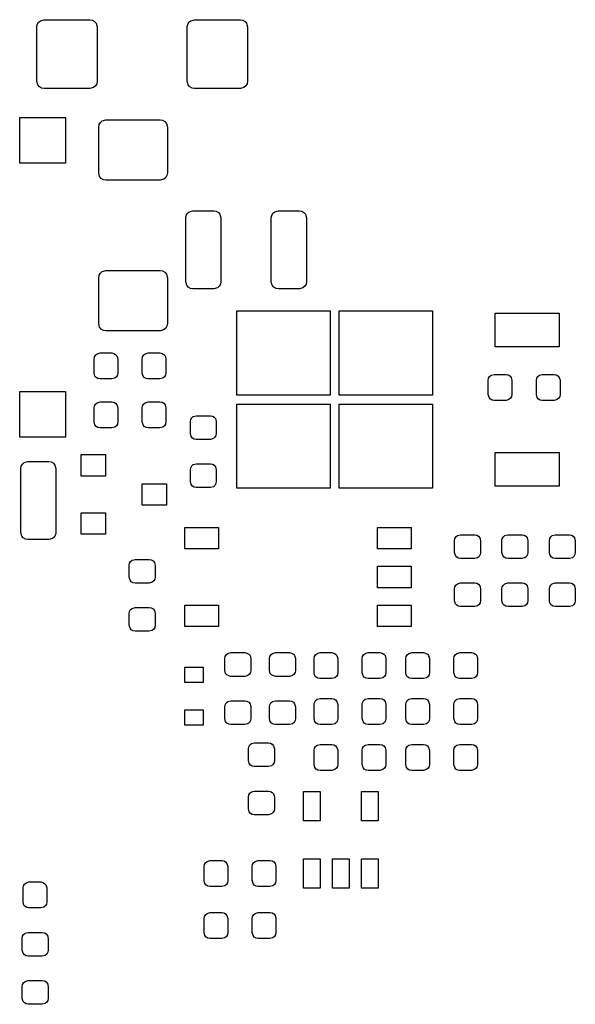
# Model space of a CAD drawing. Extents: x 150.6 to 194.4, y -132.4 to -96.5.
# Tile 2 of 2: x 176.2 to 194.4, y -128.9 to -96.7. Entities that reach past the tile are written whole.
import ezdxf

# ---------------------------------------------------------------- set-up
doc = ezdxf.new("R2010")
doc.units = 0
doc.header["$MEASUREMENT"] = 0
doc.layers.add('BLACK', color=7, linetype='CONTINUOUS')

msp = doc.modelspace()

# ---------------------------------------------------------------- linework, layer by layer
at = {"layer": 'BLACK', "linetype": 'CONTINUOUS'}
for p, q in [((176.75, -96.913), (176.764, -96.832)), ((176.75, -98.687), (176.75, -96.913)), ((176.764, -96.832), (176.806, -96.76)), ((176.806, -96.76), (176.869, -96.707)), ((176.869, -96.707), (176.988, -96.675)), ((176.988, -96.675), (178.487, -96.675)), ((178.487, -96.675), (178.568, -96.689)), ((178.568, -96.689), (178.64, -96.731)), ((178.64, -96.731), (178.693, -96.794)), ((178.693, -96.794), (178.725, -96.913)), ((178.725, -96.913), (178.725, -98.687)), ((181.675, -96.913), (181.689, -96.832)), ((181.675, -98.687), (181.675, -96.913)), ((181.689, -96.832), (181.731, -96.76)), ((181.731, -96.76), (181.794, -96.707)), ((181.794, -96.707), (181.913, -96.675)), ((181.913, -96.675), (183.412, -96.675)), ((183.412, -96.675), (183.493, -96.689)), ((183.493, -96.689), (183.565, -96.731)), ((183.565, -96.731), (183.618, -96.794)), ((183.618, -96.794), (183.65, -96.913)), ((183.65, -96.913), (183.65, -98.687)), ((176.782, -98.806), (176.75, -98.687)), ((176.835, -98.869), (176.782, -98.806)), ((178.669, -98.84), (178.606, -98.893)), ((178.711, -98.768), (178.669, -98.84)), ((178.725, -98.687), (178.711, -98.768)), ((181.707, -98.806), (181.675, -98.687)), ((181.76, -98.869), (181.707, -98.806)), ((183.594, -98.84), (183.531, -98.893)), ((183.636, -98.768), (183.594, -98.84)), ((183.65, -98.687), (183.636, -98.768)), ((176.907, -98.911), (176.835, -98.869)), ((176.988, -98.925), (176.907, -98.911)), ((178.487, -98.925), (176.988, -98.925)), ((178.606, -98.893), (178.487, -98.925)), ((181.832, -98.911), (181.76, -98.869)), ((181.913, -98.925), (181.832, -98.911)), ((183.412, -98.925), (181.913, -98.925)), ((183.531, -98.893), (183.412, -98.925)), ((176.19, -101.37), (176.19, -99.87)), ((176.19, -99.87), (177.69, -99.87)), ((177.69, -99.87), (177.69, -101.37)), ((178.775, -100.188), (178.789, -100.107)), ((178.789, -100.107), (178.831, -100.035)), ((178.831, -100.035), (178.894, -99.982)), ((178.894, -99.982), (179.013, -99.95)), ((179.013, -99.95), (180.787, -99.95)), ((180.787, -99.95), (180.868, -99.964)), ((180.868, -99.964), (180.94, -100.006)), ((180.94, -100.006), (180.993, -100.069)), ((180.993, -100.069), (181.025, -100.188)), ((178.775, -101.687), (178.775, -100.188)), ((181.025, -100.188), (181.025, -101.687)), ((177.69, -101.37), (176.19, -101.37)), ((178.807, -101.806), (178.775, -101.687)), ((181.025, -101.687), (181.011, -101.768)), ((178.86, -101.869), (178.807, -101.806)), ((178.932, -101.911), (178.86, -101.869)), ((179.013, -101.925), (178.932, -101.911)), ((180.787, -101.925), (179.013, -101.925)), ((180.906, -101.893), (180.787, -101.925)), ((180.969, -101.84), (180.906, -101.893)), ((181.011, -101.768), (180.969, -101.84)), ((181.639, -103.076), (181.679, -103.007)), ((181.679, -103.007), (181.74, -102.956)), ((181.74, -102.956), (181.855, -102.925)), ((181.855, -102.925), (182.545, -102.925)), ((182.545, -102.925), (182.624, -102.939)), ((182.624, -102.939), (182.693, -102.979)), ((182.693, -102.979), (182.744, -103.04)), ((182.744, -103.04), (182.775, -103.155)), ((184.439, -103.076), (184.479, -103.007)), ((184.479, -103.007), (184.54, -102.956)), ((184.54, -102.956), (184.655, -102.925)), ((184.655, -102.925), (185.345, -102.925)), ((185.345, -102.925), (185.424, -102.939)), ((185.424, -102.939), (185.493, -102.979)), ((185.493, -102.979), (185.544, -103.04)), ((185.544, -103.04), (185.575, -103.155)), ((181.625, -103.155), (181.639, -103.076)), ((181.625, -105.245), (181.625, -103.155)), ((182.775, -103.155), (182.775, -105.245)), ((184.425, -103.155), (184.439, -103.076)), ((184.425, -105.245), (184.425, -103.155)), ((185.575, -103.155), (185.575, -105.245)), ((178.789, -105.032), (178.831, -104.96)), ((178.831, -104.96), (178.894, -104.907)), ((178.894, -104.907), (179.013, -104.875)), ((179.013, -104.875), (180.787, -104.875)), ((180.787, -104.875), (180.868, -104.889)), ((180.868, -104.889), (180.94, -104.931)), ((180.94, -104.931), (180.993, -104.994)), ((178.775, -105.113), (178.789, -105.032)), ((178.775, -106.612), (178.775, -105.113)), ((180.993, -104.994), (181.025, -105.113)), ((181.025, -105.113), (181.025, -106.612)), ((181.656, -105.36), (181.625, -105.245)), ((182.775, -105.245), (182.761, -105.324)), ((184.456, -105.36), (184.425, -105.245)), ((185.575, -105.245), (185.561, -105.324)), ((181.707, -105.421), (181.656, -105.36)), ((181.776, -105.461), (181.707, -105.421)), ((181.855, -105.475), (181.776, -105.461)), ((182.545, -105.475), (181.855, -105.475)), ((182.66, -105.444), (182.545, -105.475)), ((182.721, -105.393), (182.66, -105.444)), ((182.761, -105.324), (182.721, -105.393)), ((184.507, -105.421), (184.456, -105.36)), ((184.576, -105.461), (184.507, -105.421)), ((184.655, -105.475), (184.576, -105.461)), ((185.345, -105.475), (184.655, -105.475)), ((185.46, -105.444), (185.345, -105.475)), ((185.521, -105.393), (185.46, -105.444)), ((185.561, -105.324), (185.521, -105.393)), ((183.3, -108.95), (183.3, -106.2)), ((183.3, -106.2), (186.35, -106.2)), ((186.35, -106.2), (186.35, -108.95)), ((186.65, -108.95), (186.65, -106.2)), ((186.65, -106.2), (189.7, -106.2)), ((189.7, -106.2), (189.7, -108.95)), ((191.75, -107.37), (191.75, -106.27)), ((191.75, -106.27), (193.85, -106.27)), ((193.85, -106.27), (193.85, -107.37)), ((178.807, -106.731), (178.775, -106.612)), ((178.86, -106.794), (178.807, -106.731)), ((178.932, -106.836), (178.86, -106.794)), ((179.013, -106.85), (178.932, -106.836)), ((180.787, -106.85), (179.013, -106.85)), ((180.906, -106.818), (180.787, -106.85)), ((180.969, -106.765), (180.906, -106.818)), ((181.011, -106.693), (180.969, -106.765)), ((181.025, -106.612), (181.011, -106.693)), ((193.85, -107.37), (191.75, -107.37)), ((178.625, -107.769), (178.637, -107.702)), ((178.625, -108.231), (178.625, -107.769)), ((178.637, -107.702), (178.67, -107.644)), ((178.67, -107.644), (178.722, -107.601)), ((178.722, -107.601), (178.819, -107.575)), ((178.819, -107.575), (179.206, -107.575)), ((179.206, -107.575), (179.273, -107.587)), ((179.273, -107.587), (179.331, -107.62)), ((179.331, -107.62), (179.374, -107.672)), ((179.374, -107.672), (179.4, -107.769)), ((179.4, -107.769), (179.4, -108.231)), ((180.2, -107.769), (180.212, -107.702)), ((180.2, -108.231), (180.2, -107.769)), ((180.212, -107.702), (180.245, -107.644)), ((180.245, -107.644), (180.297, -107.601)), ((180.297, -107.601), (180.394, -107.575)), ((180.394, -107.575), (180.781, -107.575)), ((180.781, -107.575), (180.848, -107.587)), ((180.848, -107.587), (180.906, -107.62)), ((180.906, -107.62), (180.949, -107.672)), ((180.949, -107.672), (180.975, -107.769)), ((180.975, -107.769), (180.975, -108.231)), ((178.651, -108.328), (178.625, -108.231)), ((178.694, -108.38), (178.651, -108.328)), ((178.752, -108.413), (178.694, -108.38)), ((178.819, -108.425), (178.752, -108.413)), ((179.206, -108.425), (178.819, -108.425)), ((179.303, -108.399), (179.206, -108.425)), ((179.355, -108.356), (179.303, -108.399)), ((179.388, -108.298), (179.355, -108.356)), ((179.4, -108.231), (179.388, -108.298)), ((180.226, -108.328), (180.2, -108.231)), ((180.269, -108.38), (180.226, -108.328)), ((180.327, -108.413), (180.269, -108.38)), ((180.394, -108.425), (180.327, -108.413)), ((180.781, -108.425), (180.394, -108.425)), ((180.878, -108.399), (180.781, -108.425)), ((180.93, -108.356), (180.878, -108.399)), ((180.963, -108.298), (180.93, -108.356)), ((180.975, -108.231), (180.963, -108.298)), ((191.525, -108.469), (191.537, -108.402)), ((191.525, -108.931), (191.525, -108.469)), ((191.537, -108.402), (191.57, -108.344)), ((191.57, -108.344), (191.622, -108.301)), ((191.622, -108.301), (191.719, -108.275)), ((191.719, -108.275), (192.106, -108.275)), ((192.106, -108.275), (192.173, -108.287)), ((192.173, -108.287), (192.231, -108.32)), ((192.231, -108.32), (192.274, -108.372)), ((192.274, -108.372), (192.3, -108.469)), ((192.3, -108.469), (192.3, -108.931)), ((193.1, -108.469), (193.112, -108.402)), ((193.1, -108.931), (193.1, -108.469)), ((193.112, -108.402), (193.145, -108.344)), ((193.145, -108.344), (193.197, -108.301)), ((193.197, -108.301), (193.294, -108.275)), ((193.294, -108.275), (193.681, -108.275)), ((193.681, -108.275), (193.748, -108.287)), ((193.748, -108.287), (193.806, -108.32)), ((193.806, -108.32), (193.849, -108.372)), ((193.849, -108.372), (193.875, -108.469)), ((193.875, -108.469), (193.875, -108.931)), ((176.19, -110.33), (176.19, -108.83)), ((176.19, -108.83), (177.69, -108.83)), ((177.69, -108.83), (177.69, -110.33)), ((186.35, -108.95), (183.3, -108.95)), ((189.7, -108.95), (186.65, -108.95)), ((191.551, -109.028), (191.525, -108.931)), ((191.594, -109.08), (191.551, -109.028)), ((191.652, -109.113), (191.594, -109.08)), ((191.719, -109.125), (191.652, -109.113)), ((192.106, -109.125), (191.719, -109.125)), ((192.203, -109.099), (192.106, -109.125)), ((192.255, -109.056), (192.203, -109.099)), ((192.288, -108.998), (192.255, -109.056)), ((192.3, -108.931), (192.288, -108.998)), ((193.126, -109.028), (193.1, -108.931)), ((193.169, -109.08), (193.126, -109.028)), ((193.227, -109.113), (193.169, -109.08)), ((193.294, -109.125), (193.227, -109.113)), ((193.681, -109.125), (193.294, -109.125)), ((193.778, -109.099), (193.681, -109.125)), ((193.83, -109.056), (193.778, -109.099)), ((193.863, -108.998), (193.83, -109.056)), ((193.875, -108.931), (193.863, -108.998)), ((178.625, -109.369), (178.637, -109.302)), ((178.625, -109.831), (178.625, -109.369)), ((178.637, -109.302), (178.67, -109.244)), ((178.67, -109.244), (178.722, -109.201)), ((178.722, -109.201), (178.819, -109.175)), ((178.819, -109.175), (179.206, -109.175)), ((179.206, -109.175), (179.273, -109.187)), ((179.273, -109.187), (179.331, -109.22)), ((179.331, -109.22), (179.374, -109.272)), ((179.374, -109.272), (179.4, -109.369)), ((179.4, -109.369), (179.4, -109.831)), ((180.2, -109.369), (180.212, -109.302)), ((180.2, -109.831), (180.2, -109.369)), ((180.212, -109.302), (180.245, -109.244)), ((180.245, -109.244), (180.297, -109.201)), ((180.297, -109.201), (180.394, -109.175)), ((180.394, -109.175), (180.781, -109.175)), ((180.781, -109.175), (180.848, -109.187)), ((180.848, -109.187), (180.906, -109.22)), ((180.906, -109.22), (180.949, -109.272)), ((180.949, -109.272), (180.975, -109.369)), ((180.975, -109.369), (180.975, -109.831)), ((183.3, -112), (183.3, -109.25)), ((183.3, -109.25), (186.35, -109.25)), ((186.35, -109.25), (186.35, -112)), ((186.65, -112), (186.65, -109.25)), ((186.65, -109.25), (189.7, -109.25)), ((189.7, -109.25), (189.7, -112)), ((181.775, -109.819), (181.787, -109.752)), ((181.787, -109.752), (181.82, -109.694)), ((181.82, -109.694), (181.872, -109.651)), ((181.872, -109.651), (181.969, -109.625)), ((181.969, -109.625), (182.431, -109.625)), ((182.431, -109.625), (182.498, -109.637)), ((182.498, -109.637), (182.556, -109.67)), ((182.556, -109.67), (182.599, -109.722)), ((182.599, -109.722), (182.625, -109.819)), ((178.651, -109.928), (178.625, -109.831)), ((178.694, -109.98), (178.651, -109.928)), ((178.752, -110.013), (178.694, -109.98)), ((178.819, -110.025), (178.752, -110.013)), ((179.206, -110.025), (178.819, -110.025)), ((179.303, -109.999), (179.206, -110.025)), ((179.355, -109.956), (179.303, -109.999)), ((179.388, -109.898), (179.355, -109.956)), ((179.4, -109.831), (179.388, -109.898)), ((180.226, -109.928), (180.2, -109.831)), ((180.269, -109.98), (180.226, -109.928)), ((180.327, -110.013), (180.269, -109.98)), ((180.394, -110.025), (180.327, -110.013)), ((180.781, -110.025), (180.394, -110.025)), ((180.878, -109.999), (180.781, -110.025)), ((180.93, -109.956), (180.878, -109.999)), ((180.963, -109.898), (180.93, -109.956)), ((180.975, -109.831), (180.963, -109.898)), ((181.775, -110.206), (181.775, -109.819)), ((182.625, -109.819), (182.625, -110.206)), ((177.69, -110.33), (176.19, -110.33)), ((181.801, -110.303), (181.775, -110.206)), ((181.844, -110.355), (181.801, -110.303)), ((181.902, -110.388), (181.844, -110.355)), ((181.969, -110.4), (181.902, -110.388)), ((182.431, -110.4), (181.969, -110.4)), ((182.528, -110.374), (182.431, -110.4)), ((182.58, -110.331), (182.528, -110.374)), ((182.613, -110.273), (182.58, -110.331)), ((182.625, -110.206), (182.613, -110.273)), ((178.2, -111.6), (178.2, -110.9)), ((178.2, -110.9), (179, -110.9)), ((179, -110.9), (179, -111.6)), ((191.75, -111.93), (191.75, -110.83)), ((191.75, -110.83), (193.85, -110.83)), ((193.85, -110.83), (193.85, -111.93)), ((176.225, -111.355), (176.239, -111.276)), ((176.225, -113.445), (176.225, -111.355)), ((176.239, -111.276), (176.279, -111.207)), ((176.279, -111.207), (176.34, -111.156)), ((176.34, -111.156), (176.455, -111.125)), ((176.455, -111.125), (177.145, -111.125)), ((177.145, -111.125), (177.224, -111.139)), ((177.224, -111.139), (177.293, -111.179)), ((177.293, -111.179), (177.344, -111.24)), ((177.344, -111.24), (177.375, -111.355)), ((177.375, -111.355), (177.375, -113.445)), ((181.775, -111.394), (181.787, -111.327)), ((181.775, -111.781), (181.775, -111.394)), ((181.787, -111.327), (181.82, -111.269)), ((181.82, -111.269), (181.872, -111.226)), ((181.872, -111.226), (181.969, -111.2)), ((181.969, -111.2), (182.431, -111.2)), ((182.431, -111.2), (182.498, -111.212)), ((182.498, -111.212), (182.556, -111.245)), ((182.556, -111.245), (182.599, -111.297)), ((182.599, -111.297), (182.625, -111.394)), ((182.625, -111.394), (182.625, -111.781)), ((179, -111.6), (178.2, -111.6)), ((180.2, -112.55), (180.2, -111.85)), ((180.2, -111.85), (181, -111.85)), ((181, -111.85), (181, -112.55)), ((181.801, -111.878), (181.775, -111.781)), ((181.844, -111.93), (181.801, -111.878)), ((181.902, -111.963), (181.844, -111.93)), ((181.969, -111.975), (181.902, -111.963)), ((182.431, -111.975), (181.969, -111.975)), ((182.528, -111.949), (182.431, -111.975)), ((182.58, -111.906), (182.528, -111.949)), ((182.613, -111.848), (182.58, -111.906)), ((182.625, -111.781), (182.613, -111.848)), ((186.35, -112), (183.3, -112)), ((189.7, -112), (186.65, -112)), ((193.85, -111.93), (191.75, -111.93)), ((181, -112.55), (180.2, -112.55)), ((178.2, -113.5), (178.2, -112.8)), ((178.2, -112.8), (179, -112.8)), ((179, -112.8), (179, -113.5)), ((181.6, -113.98), (181.6, -113.28)), ((181.6, -113.28), (182.7, -113.28)), ((182.7, -113.28), (182.7, -113.98)), ((187.9, -113.98), (187.9, -113.28)), ((187.9, -113.28), (189, -113.28)), ((189, -113.28), (189, -113.98)), ((176.256, -113.56), (176.225, -113.445)), ((176.307, -113.621), (176.256, -113.56)), ((176.376, -113.661), (176.307, -113.621)), ((176.455, -113.675), (176.376, -113.661)), ((177.26, -113.644), (177.145, -113.675)), ((177.321, -113.593), (177.26, -113.644)), ((177.361, -113.524), (177.321, -113.593)), ((177.375, -113.445), (177.361, -113.524)), ((179, -113.5), (178.2, -113.5)), ((190.424, -113.713), (190.435, -113.647)), ((190.435, -113.647), (190.469, -113.589)), ((190.469, -113.589), (190.521, -113.546)), ((190.521, -113.546), (190.617, -113.52)), ((190.617, -113.52), (191.08, -113.52)), ((191.08, -113.52), (191.146, -113.531)), ((191.146, -113.531), (191.204, -113.565)), ((191.204, -113.565), (191.248, -113.616)), ((191.248, -113.616), (191.274, -113.713)), ((191.974, -113.713), (191.985, -113.647)), ((191.985, -113.647), (192.019, -113.589)), ((192.019, -113.589), (192.071, -113.546)), ((192.071, -113.546), (192.167, -113.52)), ((192.167, -113.52), (192.63, -113.52)), ((192.63, -113.52), (192.696, -113.531)), ((192.696, -113.531), (192.754, -113.565)), ((192.754, -113.565), (192.798, -113.616)), ((192.798, -113.616), (192.824, -113.713)), ((193.524, -113.713), (193.535, -113.647)), ((193.535, -113.647), (193.569, -113.589)), ((193.569, -113.589), (193.621, -113.546)), ((193.621, -113.546), (193.717, -113.52)), ((193.717, -113.52), (194.18, -113.52)), ((194.18, -113.52), (194.246, -113.531)), ((194.246, -113.531), (194.304, -113.565)), ((194.304, -113.565), (194.348, -113.616)), ((194.348, -113.616), (194.374, -113.713)), ((177.145, -113.675), (176.455, -113.675)), ((182.7, -113.98), (181.6, -113.98)), ((189, -113.98), (187.9, -113.98)), ((190.424, -114.101), (190.424, -113.713)), ((191.274, -113.713), (191.274, -114.101)), ((191.974, -114.101), (191.974, -113.713)), ((192.824, -113.713), (192.824, -114.101)), ((193.524, -114.101), (193.524, -113.713)), ((194.374, -113.713), (194.374, -114.101)), ((190.45, -114.198), (190.424, -114.101)), ((190.493, -114.249), (190.45, -114.198)), ((190.551, -114.283), (190.493, -114.249)), ((190.617, -114.295), (190.551, -114.283)), ((191.08, -114.295), (190.617, -114.295)), ((191.177, -114.269), (191.08, -114.295)), ((191.228, -114.225), (191.177, -114.269)), ((191.262, -114.167), (191.228, -114.225)), ((191.274, -114.101), (191.262, -114.167)), ((192, -114.198), (191.974, -114.101)), ((192.043, -114.249), (192, -114.198)), ((192.101, -114.283), (192.043, -114.249)), ((192.167, -114.295), (192.101, -114.283)), ((192.63, -114.295), (192.167, -114.295)), ((192.727, -114.269), (192.63, -114.295)), ((192.778, -114.225), (192.727, -114.269)), ((192.812, -114.167), (192.778, -114.225)), ((192.824, -114.101), (192.812, -114.167)), ((193.55, -114.198), (193.524, -114.101)), ((193.593, -114.249), (193.55, -114.198)), ((193.651, -114.283), (193.593, -114.249)), ((193.717, -114.295), (193.651, -114.283)), ((194.18, -114.295), (193.717, -114.295)), ((194.277, -114.269), (194.18, -114.295)), ((194.328, -114.225), (194.277, -114.269)), ((194.362, -114.167), (194.328, -114.225)), ((194.374, -114.101), (194.362, -114.167)), ((179.775, -114.519), (179.787, -114.452)), ((179.775, -114.906), (179.775, -114.519)), ((179.787, -114.452), (179.82, -114.394)), ((179.82, -114.394), (179.872, -114.351)), ((179.872, -114.351), (179.969, -114.325)), ((179.969, -114.325), (180.431, -114.325)), ((180.431, -114.325), (180.498, -114.337)), ((180.498, -114.337), (180.556, -114.37)), ((180.556, -114.37), (180.599, -114.422)), ((180.599, -114.422), (180.625, -114.519)), ((180.625, -114.519), (180.625, -114.906)), ((187.9, -115.25), (187.9, -114.55)), ((187.9, -114.55), (189, -114.55)), ((189, -114.55), (189, -115.25)), ((179.801, -115.003), (179.775, -114.906)), ((180.625, -114.906), (180.613, -114.973)), ((179.844, -115.055), (179.801, -115.003)), ((179.902, -115.088), (179.844, -115.055)), ((179.969, -115.1), (179.902, -115.088)), ((180.431, -115.1), (179.969, -115.1)), ((180.528, -115.074), (180.431, -115.1)), ((180.58, -115.031), (180.528, -115.074)), ((180.613, -114.973), (180.58, -115.031)), ((189, -115.25), (187.9, -115.25)), ((190.424, -115.288), (190.435, -115.222)), ((190.435, -115.222), (190.469, -115.164)), ((190.469, -115.164), (190.521, -115.121)), ((190.521, -115.121), (190.617, -115.095)), ((190.617, -115.095), (191.08, -115.095)), ((191.08, -115.095), (191.146, -115.106)), ((191.146, -115.106), (191.204, -115.14)), ((191.204, -115.14), (191.248, -115.191)), ((191.248, -115.191), (191.274, -115.288)), ((191.974, -115.288), (191.985, -115.222)), ((191.985, -115.222), (192.019, -115.164)), ((192.019, -115.164), (192.071, -115.121)), ((192.071, -115.121), (192.167, -115.095)), ((192.167, -115.095), (192.63, -115.095)), ((192.63, -115.095), (192.696, -115.106)), ((192.696, -115.106), (192.754, -115.14)), ((192.754, -115.14), (192.798, -115.191)), ((192.798, -115.191), (192.824, -115.288)), ((193.524, -115.288), (193.535, -115.222)), ((193.535, -115.222), (193.569, -115.164)), ((193.569, -115.164), (193.621, -115.121)), ((193.621, -115.121), (193.717, -115.095)), ((193.717, -115.095), (194.18, -115.095)), ((194.18, -115.095), (194.246, -115.106)), ((194.246, -115.106), (194.304, -115.14)), ((194.304, -115.14), (194.348, -115.191)), ((194.348, -115.191), (194.374, -115.288)), ((190.424, -115.676), (190.424, -115.288)), ((191.274, -115.288), (191.274, -115.676)), ((191.974, -115.676), (191.974, -115.288)), ((192.824, -115.288), (192.824, -115.676)), ((193.524, -115.676), (193.524, -115.288)), ((194.374, -115.288), (194.374, -115.676)), ((179.872, -115.926), (179.969, -115.9)), ((179.969, -115.9), (180.431, -115.9)), ((180.431, -115.9), (180.498, -115.912)), ((180.498, -115.912), (180.556, -115.945)), ((181.6, -116.52), (181.6, -115.82)), ((181.6, -115.82), (182.7, -115.82)), ((182.7, -115.82), (182.7, -116.52)), ((187.9, -116.52), (187.9, -115.82)), ((187.9, -115.82), (189, -115.82)), ((189, -115.82), (189, -116.52)), ((190.45, -115.773), (190.424, -115.676)), ((190.493, -115.824), (190.45, -115.773)), ((190.551, -115.858), (190.493, -115.824)), ((190.617, -115.87), (190.551, -115.858)), ((191.08, -115.87), (190.617, -115.87)), ((191.177, -115.844), (191.08, -115.87)), ((191.228, -115.8), (191.177, -115.844)), ((191.262, -115.742), (191.228, -115.8)), ((191.274, -115.676), (191.262, -115.742)), ((192, -115.773), (191.974, -115.676)), ((192.043, -115.824), (192, -115.773)), ((192.101, -115.858), (192.043, -115.824)), ((192.167, -115.87), (192.101, -115.858)), ((192.63, -115.87), (192.167, -115.87)), ((192.727, -115.844), (192.63, -115.87)), ((192.778, -115.8), (192.727, -115.844)), ((192.812, -115.742), (192.778, -115.8)), ((192.824, -115.676), (192.812, -115.742)), ((193.55, -115.773), (193.524, -115.676)), ((193.593, -115.824), (193.55, -115.773)), ((193.651, -115.858), (193.593, -115.824)), ((193.717, -115.87), (193.651, -115.858)), ((194.18, -115.87), (193.717, -115.87)), ((194.277, -115.844), (194.18, -115.87)), ((194.328, -115.8), (194.277, -115.844)), ((194.362, -115.742), (194.328, -115.8)), ((194.374, -115.676), (194.362, -115.742)), ((179.775, -116.094), (179.787, -116.027)), ((179.775, -116.481), (179.775, -116.094)), ((179.787, -116.027), (179.82, -115.969)), ((179.82, -115.969), (179.872, -115.926)), ((180.556, -115.945), (180.599, -115.997)), ((180.599, -115.997), (180.625, -116.094)), ((180.625, -116.094), (180.625, -116.481)), ((179.801, -116.578), (179.775, -116.481)), ((180.613, -116.548), (180.58, -116.606)), ((180.625, -116.481), (180.613, -116.548)), ((182.7, -116.52), (181.6, -116.52)), ((189, -116.52), (187.9, -116.52)), ((179.844, -116.63), (179.801, -116.578)), ((179.902, -116.663), (179.844, -116.63)), ((179.969, -116.675), (179.902, -116.663)), ((180.431, -116.675), (179.969, -116.675)), ((180.528, -116.649), (180.431, -116.675)), ((180.58, -116.606), (180.528, -116.649)), ((182.905, -117.569), (182.917, -117.502)), ((182.917, -117.502), (182.95, -117.444)), ((182.95, -117.444), (183.002, -117.401)), ((183.002, -117.401), (183.099, -117.375)), ((183.099, -117.375), (183.561, -117.375)), ((183.561, -117.375), (183.628, -117.387)), ((183.628, -117.387), (183.686, -117.42)), ((183.686, -117.42), (183.729, -117.472)), ((183.729, -117.472), (183.755, -117.569)), ((184.365, -117.569), (184.377, -117.502)), ((184.377, -117.502), (184.41, -117.444)), ((184.41, -117.444), (184.462, -117.401)), ((184.462, -117.401), (184.559, -117.375)), ((184.559, -117.375), (185.021, -117.375)), ((185.021, -117.375), (185.088, -117.387)), ((185.088, -117.387), (185.146, -117.42)), ((185.146, -117.42), (185.189, -117.472)), ((185.189, -117.472), (185.215, -117.569)), ((185.825, -117.569), (185.837, -117.502)), ((185.837, -117.502), (185.87, -117.444)), ((185.87, -117.444), (185.922, -117.401)), ((185.922, -117.401), (186.019, -117.375)), ((186.019, -117.375), (186.406, -117.375)), ((186.406, -117.375), (186.473, -117.387)), ((186.473, -117.387), (186.531, -117.42)), ((186.531, -117.42), (186.574, -117.472)), ((186.574, -117.472), (186.6, -117.569)), ((187.4, -117.569), (187.412, -117.502)), ((187.412, -117.502), (187.445, -117.444)), ((187.445, -117.444), (187.497, -117.401)), ((187.497, -117.401), (187.594, -117.375)), ((187.594, -117.375), (187.981, -117.375)), ((187.981, -117.375), (188.048, -117.387)), ((188.048, -117.387), (188.106, -117.42)), ((188.106, -117.42), (188.149, -117.472)), ((188.149, -117.472), (188.175, -117.569)), ((188.825, -117.569), (188.837, -117.502)), ((188.837, -117.502), (188.87, -117.444)), ((188.87, -117.444), (188.922, -117.401)), ((188.922, -117.401), (189.019, -117.375)), ((189.019, -117.375), (189.406, -117.375)), ((189.406, -117.375), (189.473, -117.387)), ((189.473, -117.387), (189.531, -117.42)), ((189.531, -117.42), (189.574, -117.472)), ((189.574, -117.472), (189.6, -117.569)), ((190.4, -117.569), (190.412, -117.502)), ((190.412, -117.502), (190.445, -117.444)), ((190.445, -117.444), (190.497, -117.401)), ((190.497, -117.401), (190.594, -117.375)), ((190.594, -117.375), (190.981, -117.375)), ((190.981, -117.375), (191.048, -117.387)), ((191.048, -117.387), (191.106, -117.42)), ((191.106, -117.42), (191.149, -117.472)), ((191.149, -117.472), (191.175, -117.569)), ((181.6, -118.35), (181.6, -117.85)), ((181.6, -117.85), (182.2, -117.85)), ((182.2, -117.85), (182.2, -118.35)), ((182.905, -117.956), (182.905, -117.569)), ((183.755, -117.569), (183.755, -117.956)), ((184.365, -117.956), (184.365, -117.569)), ((185.215, -117.569), (185.215, -117.956)), ((185.825, -118.031), (185.825, -117.569)), ((186.6, -117.569), (186.6, -118.031)), ((187.4, -118.031), (187.4, -117.569)), ((188.175, -117.569), (188.175, -118.031)), ((188.825, -118.031), (188.825, -117.569)), ((189.6, -117.569), (189.6, -118.031)), ((190.4, -118.031), (190.4, -117.569)), ((191.175, -117.569), (191.175, -118.031)), ((182.931, -118.053), (182.905, -117.956)), ((182.974, -118.105), (182.931, -118.053)), ((183.032, -118.138), (182.974, -118.105)), ((183.099, -118.15), (183.032, -118.138)), ((183.561, -118.15), (183.099, -118.15)), ((183.658, -118.124), (183.561, -118.15)), ((183.71, -118.081), (183.658, -118.124)), ((183.743, -118.023), (183.71, -118.081)), ((183.755, -117.956), (183.743, -118.023)), ((184.391, -118.053), (184.365, -117.956)), ((184.434, -118.105), (184.391, -118.053)), ((184.492, -118.138), (184.434, -118.105)), ((184.559, -118.15), (184.492, -118.138)), ((185.021, -118.15), (184.559, -118.15)), ((185.118, -118.124), (185.021, -118.15)), ((185.17, -118.081), (185.118, -118.124)), ((185.203, -118.023), (185.17, -118.081)), ((185.215, -117.956), (185.203, -118.023)), ((185.851, -118.128), (185.825, -118.031)), ((185.894, -118.18), (185.851, -118.128)), ((186.555, -118.156), (186.503, -118.199)), ((186.588, -118.098), (186.555, -118.156)), ((186.6, -118.031), (186.588, -118.098)), ((187.426, -118.128), (187.4, -118.031)), ((187.469, -118.18), (187.426, -118.128)), ((188.13, -118.156), (188.078, -118.199)), ((188.163, -118.098), (188.13, -118.156)), ((188.175, -118.031), (188.163, -118.098)), ((188.851, -118.128), (188.825, -118.031)), ((188.894, -118.18), (188.851, -118.128)), ((189.555, -118.156), (189.503, -118.199)), ((189.588, -118.098), (189.555, -118.156)), ((189.6, -118.031), (189.588, -118.098)), ((190.426, -118.128), (190.4, -118.031)), ((190.469, -118.18), (190.426, -118.128)), ((191.13, -118.156), (191.078, -118.199)), ((191.163, -118.098), (191.13, -118.156)), ((191.175, -118.031), (191.163, -118.098)), ((182.2, -118.35), (181.6, -118.35)), ((185.952, -118.213), (185.894, -118.18)), ((186.019, -118.225), (185.952, -118.213)), ((186.406, -118.225), (186.019, -118.225)), ((186.503, -118.199), (186.406, -118.225)), ((187.527, -118.213), (187.469, -118.18)), ((187.594, -118.225), (187.527, -118.213)), ((187.981, -118.225), (187.594, -118.225)), ((188.078, -118.199), (187.981, -118.225)), ((188.952, -118.213), (188.894, -118.18)), ((189.019, -118.225), (188.952, -118.213)), ((189.406, -118.225), (189.019, -118.225)), ((189.503, -118.199), (189.406, -118.225)), ((190.527, -118.213), (190.469, -118.18)), ((190.594, -118.225), (190.527, -118.213)), ((190.981, -118.225), (190.594, -118.225)), ((191.078, -118.199), (190.981, -118.225)), ((182.905, -119.144), (182.917, -119.077)), ((182.917, -119.077), (182.95, -119.019)), ((182.95, -119.019), (183.002, -118.976)), ((183.002, -118.976), (183.099, -118.95)), ((183.099, -118.95), (183.561, -118.95)), ((183.561, -118.95), (183.628, -118.962)), ((183.628, -118.962), (183.686, -118.995)), ((183.686, -118.995), (183.729, -119.047)), ((183.729, -119.047), (183.755, -119.144)), ((184.365, -119.144), (184.377, -119.077)), ((184.377, -119.077), (184.41, -119.019)), ((184.41, -119.019), (184.462, -118.976)), ((184.462, -118.976), (184.559, -118.95)), ((184.559, -118.95), (185.021, -118.95)), ((185.021, -118.95), (185.088, -118.962)), ((185.088, -118.962), (185.146, -118.995)), ((185.146, -118.995), (185.189, -119.047)), ((185.189, -119.047), (185.215, -119.144)), ((185.825, -119.069), (185.837, -119.002)), ((185.825, -119.531), (185.825, -119.069)), ((185.837, -119.002), (185.87, -118.944)), ((185.87, -118.944), (185.922, -118.901)), ((185.922, -118.901), (186.019, -118.875)), ((186.019, -118.875), (186.406, -118.875)), ((186.406, -118.875), (186.473, -118.887)), ((186.473, -118.887), (186.531, -118.92)), ((186.531, -118.92), (186.574, -118.972)), ((186.574, -118.972), (186.6, -119.069)), ((186.6, -119.069), (186.6, -119.531)), ((187.4, -119.069), (187.412, -119.002)), ((187.4, -119.531), (187.4, -119.069)), ((187.412, -119.002), (187.445, -118.944)), ((187.445, -118.944), (187.497, -118.901)), ((187.497, -118.901), (187.594, -118.875)), ((187.594, -118.875), (187.981, -118.875)), ((187.981, -118.875), (188.048, -118.887)), ((188.048, -118.887), (188.106, -118.92)), ((188.106, -118.92), (188.149, -118.972)), ((188.149, -118.972), (188.175, -119.069)), ((188.175, -119.069), (188.175, -119.531)), ((188.825, -119.069), (188.837, -119.002)), ((188.825, -119.531), (188.825, -119.069)), ((188.837, -119.002), (188.87, -118.944)), ((188.87, -118.944), (188.922, -118.901)), ((188.922, -118.901), (189.019, -118.875)), ((189.019, -118.875), (189.406, -118.875)), ((189.406, -118.875), (189.473, -118.887)), ((189.473, -118.887), (189.531, -118.92)), ((189.531, -118.92), (189.574, -118.972)), ((189.574, -118.972), (189.6, -119.069)), ((189.6, -119.069), (189.6, -119.531)), ((190.4, -119.069), (190.412, -119.002)), ((190.4, -119.531), (190.4, -119.069)), ((190.412, -119.002), (190.445, -118.944)), ((190.445, -118.944), (190.497, -118.901)), ((190.497, -118.901), (190.594, -118.875)), ((190.594, -118.875), (190.981, -118.875)), ((190.981, -118.875), (191.048, -118.887)), ((191.048, -118.887), (191.106, -118.92)), ((191.106, -118.92), (191.149, -118.972)), ((191.149, -118.972), (191.175, -119.069)), ((191.175, -119.069), (191.175, -119.531)), ((181.6, -119.75), (181.6, -119.25)), ((181.6, -119.25), (182.2, -119.25)), ((182.2, -119.25), (182.2, -119.75)), ((182.905, -119.531), (182.905, -119.144)), ((183.755, -119.144), (183.755, -119.531)), ((184.365, -119.531), (184.365, -119.144)), ((185.215, -119.144), (185.215, -119.531)), ((182.2, -119.75), (181.6, -119.75)), ((182.931, -119.628), (182.905, -119.531)), ((182.974, -119.68), (182.931, -119.628)), ((183.032, -119.713), (182.974, -119.68)), ((183.099, -119.725), (183.032, -119.713)), ((183.561, -119.725), (183.099, -119.725)), ((183.658, -119.699), (183.561, -119.725)), ((183.71, -119.656), (183.658, -119.699)), ((183.743, -119.598), (183.71, -119.656)), ((183.755, -119.531), (183.743, -119.598)), ((184.391, -119.628), (184.365, -119.531)), ((184.434, -119.68), (184.391, -119.628)), ((184.492, -119.713), (184.434, -119.68)), ((184.559, -119.725), (184.492, -119.713)), ((185.021, -119.725), (184.559, -119.725)), ((185.118, -119.699), (185.021, -119.725)), ((185.17, -119.656), (185.118, -119.699)), ((185.203, -119.598), (185.17, -119.656)), ((185.215, -119.531), (185.203, -119.598)), ((185.851, -119.628), (185.825, -119.531)), ((185.894, -119.68), (185.851, -119.628)), ((185.952, -119.713), (185.894, -119.68)), ((186.019, -119.725), (185.952, -119.713)), ((186.406, -119.725), (186.019, -119.725)), ((186.503, -119.699), (186.406, -119.725)), ((186.555, -119.656), (186.503, -119.699)), ((186.588, -119.598), (186.555, -119.656)), ((186.6, -119.531), (186.588, -119.598)), ((187.426, -119.628), (187.4, -119.531)), ((187.469, -119.68), (187.426, -119.628)), ((187.527, -119.713), (187.469, -119.68)), ((187.594, -119.725), (187.527, -119.713)), ((187.981, -119.725), (187.594, -119.725)), ((188.078, -119.699), (187.981, -119.725)), ((188.13, -119.656), (188.078, -119.699)), ((188.163, -119.598), (188.13, -119.656)), ((188.175, -119.531), (188.163, -119.598)), ((188.851, -119.628), (188.825, -119.531)), ((188.894, -119.68), (188.851, -119.628)), ((188.952, -119.713), (188.894, -119.68)), ((189.019, -119.725), (188.952, -119.713)), ((189.406, -119.725), (189.019, -119.725)), ((189.503, -119.699), (189.406, -119.725)), ((189.555, -119.656), (189.503, -119.699)), ((189.588, -119.598), (189.555, -119.656)), ((189.6, -119.531), (189.588, -119.598)), ((190.426, -119.628), (190.4, -119.531)), ((190.469, -119.68), (190.426, -119.628)), ((190.527, -119.713), (190.469, -119.68)), ((190.594, -119.725), (190.527, -119.713)), ((190.981, -119.725), (190.594, -119.725)), ((191.078, -119.699), (190.981, -119.725)), ((191.13, -119.656), (191.078, -119.699)), ((191.163, -119.598), (191.13, -119.656)), ((191.175, -119.531), (191.163, -119.598)), ((183.687, -120.452), (183.72, -120.394)), ((183.72, -120.394), (183.772, -120.351)), ((183.772, -120.351), (183.869, -120.325)), ((183.869, -120.325), (184.331, -120.325)), ((184.331, -120.325), (184.398, -120.337)), ((184.398, -120.337), (184.456, -120.37)), ((184.456, -120.37), (184.499, -120.422)), ((184.499, -120.422), (184.525, -120.519)), ((185.87, -120.444), (185.922, -120.401)), ((185.922, -120.401), (186.019, -120.375)), ((186.019, -120.375), (186.406, -120.375)), ((186.406, -120.375), (186.473, -120.387)), ((186.473, -120.387), (186.531, -120.42)), ((186.531, -120.42), (186.574, -120.472)), ((187.445, -120.444), (187.497, -120.401)), ((187.497, -120.401), (187.594, -120.375)), ((187.594, -120.375), (187.981, -120.375)), ((187.981, -120.375), (188.048, -120.387)), ((188.048, -120.387), (188.106, -120.42)), ((188.106, -120.42), (188.149, -120.472)), ((188.87, -120.444), (188.922, -120.401)), ((188.922, -120.401), (189.019, -120.375)), ((189.019, -120.375), (189.406, -120.375)), ((189.406, -120.375), (189.473, -120.387)), ((189.473, -120.387), (189.531, -120.42)), ((189.531, -120.42), (189.574, -120.472)), ((190.445, -120.444), (190.497, -120.401)), ((190.497, -120.401), (190.594, -120.375)), ((190.594, -120.375), (190.981, -120.375)), ((190.981, -120.375), (191.048, -120.387)), ((191.048, -120.387), (191.106, -120.42)), ((191.106, -120.42), (191.149, -120.472)), ((183.675, -120.519), (183.687, -120.452)), ((183.675, -120.906), (183.675, -120.519)), ((184.525, -120.519), (184.525, -120.906)), ((185.825, -120.569), (185.837, -120.502)), ((185.825, -121.031), (185.825, -120.569)), ((185.837, -120.502), (185.87, -120.444)), ((186.574, -120.472), (186.6, -120.569)), ((186.6, -120.569), (186.6, -121.031)), ((187.4, -120.569), (187.412, -120.502)), ((187.4, -121.031), (187.4, -120.569)), ((187.412, -120.502), (187.445, -120.444)), ((188.149, -120.472), (188.175, -120.569)), ((188.175, -120.569), (188.175, -121.031)), ((188.825, -120.569), (188.837, -120.502)), ((188.825, -121.031), (188.825, -120.569)), ((188.837, -120.502), (188.87, -120.444)), ((189.574, -120.472), (189.6, -120.569)), ((189.6, -120.569), (189.6, -121.031)), ((190.4, -120.569), (190.412, -120.502)), ((190.4, -121.031), (190.4, -120.569)), ((190.412, -120.502), (190.445, -120.444)), ((191.149, -120.472), (191.175, -120.569)), ((191.175, -120.569), (191.175, -121.031)), ((183.701, -121.003), (183.675, -120.906)), ((183.744, -121.055), (183.701, -121.003)), ((183.802, -121.088), (183.744, -121.055)), ((184.48, -121.031), (184.428, -121.074)), ((184.513, -120.973), (184.48, -121.031)), ((184.525, -120.906), (184.513, -120.973)), ((185.851, -121.128), (185.825, -121.031)), ((186.6, -121.031), (186.588, -121.098)), ((187.426, -121.128), (187.4, -121.031)), ((188.175, -121.031), (188.163, -121.098)), ((188.851, -121.128), (188.825, -121.031)), ((189.6, -121.031), (189.588, -121.098)), ((190.426, -121.128), (190.4, -121.031)), ((191.175, -121.031), (191.163, -121.098)), ((183.869, -121.1), (183.802, -121.088)), ((184.331, -121.1), (183.869, -121.1)), ((184.428, -121.074), (184.331, -121.1)), ((185.894, -121.18), (185.851, -121.128)), ((185.952, -121.213), (185.894, -121.18)), ((186.019, -121.225), (185.952, -121.213)), ((186.406, -121.225), (186.019, -121.225)), ((186.503, -121.199), (186.406, -121.225)), ((186.555, -121.156), (186.503, -121.199)), ((186.588, -121.098), (186.555, -121.156)), ((187.469, -121.18), (187.426, -121.128)), ((187.527, -121.213), (187.469, -121.18)), ((187.594, -121.225), (187.527, -121.213)), ((187.981, -121.225), (187.594, -121.225)), ((188.078, -121.199), (187.981, -121.225)), ((188.13, -121.156), (188.078, -121.199)), ((188.163, -121.098), (188.13, -121.156)), ((188.894, -121.18), (188.851, -121.128)), ((188.952, -121.213), (188.894, -121.18)), ((189.019, -121.225), (188.952, -121.213)), ((189.406, -121.225), (189.019, -121.225)), ((189.503, -121.199), (189.406, -121.225)), ((189.555, -121.156), (189.503, -121.199)), ((189.588, -121.098), (189.555, -121.156)), ((190.469, -121.18), (190.426, -121.128)), ((190.527, -121.213), (190.469, -121.18)), ((190.594, -121.225), (190.527, -121.213)), ((190.981, -121.225), (190.594, -121.225)), ((191.078, -121.199), (190.981, -121.225)), ((191.13, -121.156), (191.078, -121.199)), ((191.163, -121.098), (191.13, -121.156)), ((183.675, -122.094), (183.687, -122.027)), ((183.687, -122.027), (183.72, -121.969)), ((183.72, -121.969), (183.772, -121.926)), ((183.772, -121.926), (183.869, -121.9)), ((183.869, -121.9), (184.331, -121.9)), ((184.331, -121.9), (184.398, -121.912)), ((184.398, -121.912), (184.456, -121.945)), ((184.456, -121.945), (184.499, -121.997)), ((184.499, -121.997), (184.525, -122.094)), ((185.475, -122.88), (185.475, -121.92)), ((185.475, -121.92), (186.025, -121.92)), ((186.025, -121.92), (186.025, -122.88)), ((187.375, -122.88), (187.375, -121.92)), ((187.375, -121.92), (187.925, -121.92)), ((187.925, -121.92), (187.925, -122.88)), ((183.675, -122.481), (183.675, -122.094)), ((184.525, -122.094), (184.525, -122.481)), ((183.701, -122.578), (183.675, -122.481)), ((183.744, -122.63), (183.701, -122.578)), ((183.802, -122.663), (183.744, -122.63)), ((183.869, -122.675), (183.802, -122.663)), ((184.331, -122.675), (183.869, -122.675)), ((184.428, -122.649), (184.331, -122.675)), ((184.48, -122.606), (184.428, -122.649)), ((184.513, -122.548), (184.48, -122.606)), ((184.525, -122.481), (184.513, -122.548)), ((186.025, -122.88), (185.475, -122.88)), ((187.925, -122.88), (187.375, -122.88)), ((182.237, -124.302), (182.27, -124.244)), ((182.27, -124.244), (182.322, -124.201)), ((182.322, -124.201), (182.419, -124.175)), ((182.419, -124.175), (182.806, -124.175)), ((182.806, -124.175), (182.873, -124.187)), ((182.873, -124.187), (182.931, -124.22)), ((182.931, -124.22), (182.974, -124.272)), ((182.974, -124.272), (183, -124.369)), ((183.812, -124.302), (183.845, -124.244)), ((183.845, -124.244), (183.897, -124.201)), ((183.897, -124.201), (183.994, -124.175)), ((183.994, -124.175), (184.381, -124.175)), ((184.381, -124.175), (184.448, -124.187)), ((184.448, -124.187), (184.506, -124.22)), ((184.506, -124.22), (184.549, -124.272)), ((184.549, -124.272), (184.575, -124.369)), ((185.475, -125.08), (185.475, -124.12)), ((185.475, -124.12), (186.025, -124.12)), ((186.025, -124.12), (186.025, -125.08)), ((186.425, -125.08), (186.425, -124.12)), ((186.425, -124.12), (186.975, -124.12)), ((186.975, -124.12), (186.975, -125.08)), ((187.375, -125.08), (187.375, -124.12)), ((187.375, -124.12), (187.925, -124.12)), ((187.925, -124.12), (187.925, -125.08)), ((182.225, -124.369), (182.237, -124.302)), ((182.225, -124.831), (182.225, -124.369)), ((183, -124.369), (183, -124.831)), ((183.8, -124.369), (183.812, -124.302)), ((183.8, -124.831), (183.8, -124.369)), ((184.575, -124.369), (184.575, -124.831)), ((176.345, -124.944), (176.397, -124.901)), ((176.397, -124.901), (176.494, -124.875)), ((176.494, -124.875), (176.881, -124.875)), ((176.881, -124.875), (176.948, -124.887)), ((176.948, -124.887), (177.006, -124.92)), ((177.006, -124.92), (177.049, -124.972)), ((182.251, -124.928), (182.225, -124.831)), ((182.294, -124.98), (182.251, -124.928)), ((182.988, -124.898), (182.955, -124.956)), ((183, -124.831), (182.988, -124.898)), ((183.826, -124.928), (183.8, -124.831)), ((183.869, -124.98), (183.826, -124.928)), ((184.563, -124.898), (184.53, -124.956)), ((184.575, -124.831), (184.563, -124.898)), ((176.3, -125.069), (176.312, -125.002)), ((176.3, -125.531), (176.3, -125.069)), ((176.312, -125.002), (176.345, -124.944)), ((177.049, -124.972), (177.075, -125.069)), ((177.075, -125.069), (177.075, -125.531)), ((182.352, -125.013), (182.294, -124.98)), ((182.419, -125.025), (182.352, -125.013)), ((182.806, -125.025), (182.419, -125.025)), ((182.903, -124.999), (182.806, -125.025)), ((182.955, -124.956), (182.903, -124.999)), ((183.927, -125.013), (183.869, -124.98)), ((183.994, -125.025), (183.927, -125.013)), ((184.381, -125.025), (183.994, -125.025)), ((184.478, -124.999), (184.381, -125.025)), ((184.53, -124.956), (184.478, -124.999)), ((186.025, -125.08), (185.475, -125.08)), ((186.975, -125.08), (186.425, -125.08)), ((187.925, -125.08), (187.375, -125.08)), ((176.326, -125.628), (176.3, -125.531)), ((177.075, -125.531), (177.063, -125.598)), ((176.369, -125.68), (176.326, -125.628)), ((176.427, -125.713), (176.369, -125.68)), ((176.494, -125.725), (176.427, -125.713)), ((176.881, -125.725), (176.494, -125.725)), ((176.978, -125.699), (176.881, -125.725)), ((177.03, -125.656), (176.978, -125.699)), ((177.063, -125.598), (177.03, -125.656)), ((182.27, -125.944), (182.322, -125.901)), ((182.322, -125.901), (182.419, -125.875)), ((182.419, -125.875), (182.806, -125.875)), ((182.806, -125.875), (182.873, -125.887)), ((182.873, -125.887), (182.931, -125.92)), ((183.845, -125.944), (183.897, -125.901)), ((183.897, -125.901), (183.994, -125.875)), ((183.994, -125.875), (184.381, -125.875)), ((184.381, -125.875), (184.448, -125.887)), ((184.448, -125.887), (184.506, -125.92)), ((182.225, -126.069), (182.237, -126.002)), ((182.225, -126.531), (182.225, -126.069)), ((182.237, -126.002), (182.27, -125.944)), ((182.931, -125.92), (182.974, -125.972)), ((182.974, -125.972), (183, -126.069)), ((183, -126.069), (183, -126.531)), ((183.8, -126.069), (183.812, -126.002)), ((183.8, -126.531), (183.8, -126.069)), ((183.812, -126.002), (183.845, -125.944)), ((184.506, -125.92), (184.549, -125.972)), ((184.549, -125.972), (184.575, -126.069)), ((184.575, -126.069), (184.575, -126.531)), ((176.372, -126.551), (176.469, -126.525)), ((176.469, -126.525), (176.931, -126.525)), ((176.931, -126.525), (176.998, -126.537)), ((176.998, -126.537), (177.056, -126.57)), ((182.251, -126.628), (182.225, -126.531)), ((183, -126.531), (182.988, -126.598)), ((183.826, -126.628), (183.8, -126.531)), ((184.575, -126.531), (184.563, -126.598)), ((176.275, -126.719), (176.287, -126.652)), ((176.275, -127.106), (176.275, -126.719)), ((176.287, -126.652), (176.32, -126.594)), ((176.32, -126.594), (176.372, -126.551)), ((177.056, -126.57), (177.099, -126.622)), ((177.099, -126.622), (177.125, -126.719)), ((177.125, -126.719), (177.125, -127.106)), ((182.294, -126.68), (182.251, -126.628)), ((182.352, -126.713), (182.294, -126.68)), ((182.419, -126.725), (182.352, -126.713)), ((182.806, -126.725), (182.419, -126.725)), ((182.903, -126.699), (182.806, -126.725)), ((182.955, -126.656), (182.903, -126.699)), ((182.988, -126.598), (182.955, -126.656)), ((183.869, -126.68), (183.826, -126.628)), ((183.927, -126.713), (183.869, -126.68)), ((183.994, -126.725), (183.927, -126.713)), ((184.381, -126.725), (183.994, -126.725)), ((184.478, -126.699), (184.381, -126.725)), ((184.53, -126.656), (184.478, -126.699)), ((184.563, -126.598), (184.53, -126.656)), ((176.301, -127.203), (176.275, -127.106)), ((177.113, -127.173), (177.08, -127.231)), ((177.125, -127.106), (177.113, -127.173)), ((176.344, -127.255), (176.301, -127.203)), ((176.402, -127.288), (176.344, -127.255)), ((176.469, -127.3), (176.402, -127.288)), ((176.931, -127.3), (176.469, -127.3)), ((177.028, -127.274), (176.931, -127.3)), ((177.08, -127.231), (177.028, -127.274)), ((176.32, -128.169), (176.372, -128.126)), ((176.372, -128.126), (176.469, -128.1)), ((176.469, -128.1), (176.931, -128.1)), ((176.931, -128.1), (176.998, -128.112)), ((176.998, -128.112), (177.056, -128.145)), ((177.056, -128.145), (177.099, -128.197)), ((176.275, -128.294), (176.287, -128.227)), ((176.275, -128.681), (176.275, -128.294)), ((176.287, -128.227), (176.32, -128.169)), ((177.099, -128.197), (177.125, -128.294)), ((177.125, -128.294), (177.125, -128.681)), ((176.301, -128.778), (176.275, -128.681)), ((176.344, -128.83), (176.301, -128.778)), ((177.113, -128.748), (177.08, -128.806)), ((177.125, -128.681), (177.113, -128.748)), ((176.402, -128.863), (176.344, -128.83)), ((176.469, -128.875), (176.402, -128.863)), ((176.931, -128.875), (176.469, -128.875)), ((177.028, -128.849), (176.931, -128.875)), ((177.08, -128.806), (177.028, -128.849))]:
    msp.add_line(p, q, dxfattribs=at)

doc.saveas('drawing.dxf')
